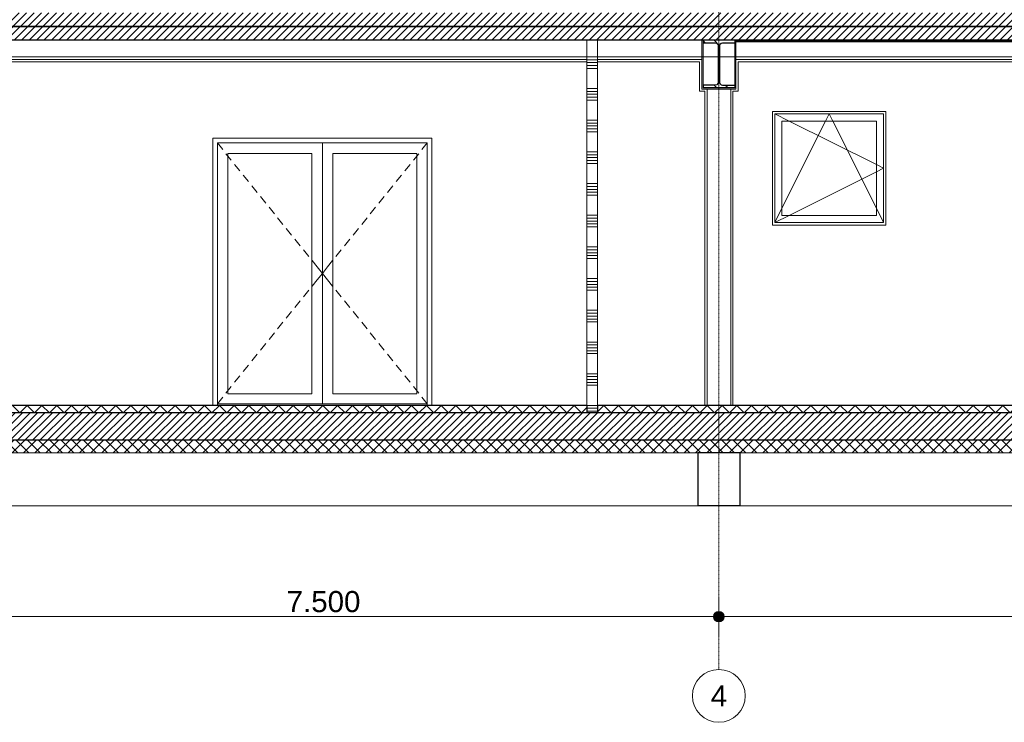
# Model space of a CAD drawing. Extents: x 0 to 92550, y 0 to 59400.
# Tile 26 of 37: x 29118 to 38442, y 35400 to 42051. Entities that reach past the tile are written whole.
import ezdxf
from ezdxf.xclip import XClip

# ---------------------------------------------------------------- set-up
doc = ezdxf.new("R2010")
doc.units = 0
doc.header["$MEASUREMENT"] = 0
doc.header["$XCLIPFRAME"] = 0
for name, pattern in [('Streep-punt fijn', [1251.000023, 626.000023, -312.5, 0, -312.5]), ('Streep-streepje', [1300, 1000, -100, 100, -100]), ('Streeplijn grof', [937.5, 625, -312.5]), ('Streeplijn ultragrof', [750, 500, -250])]:
    doc.linetypes.add(name, pattern=pattern)
for name, color, linetype in [('ZZ 16 Fundering', 7, 'Continuous'), ('ZZ 21 Buitenwand spouwblad baksteen', 7, 'Continuous'), ('ZZ 21 Buitenwand spouwblad hsb', 7, 'Continuous'), ('ZZ 22 Binnenwand metal stud', 7, 'Continuous'), ('ZZ 23 Vloeren geïsoleerd', 7, 'Continuous'), ('ZZ 23 Vloeren ongeïsoleerd', 7, 'Continuous'), ('ZZ 28 HDC staalconstructies', 7, 'Continuous'), ('ZZ 41 Buitenwandafwerking gevelhout', 7, 'Continuous'), ('ZZ 42 Aftimmerwerk algemeen', 7, 'Continuous'), ('ZZ 43 Vloerafwerking dekvloer', 7, 'Continuous'), ('ZZ 45 Plafond koofconstructies', 7, 'Continuous'), ('ZZ A Stramien', 7, 'Continuous'), ('ZZ B Bouwbesluitlijnen', 7, 'Continuous')]:
    doc.layers.add(name, color=color, linetype=linetype)
doc.styles.add('GENERATED_STYLE_1', font='arial.ttf')
pattern_1 = [(45, (5738.867, 38400), (-35.35534, 35.35534), [])]

# ---------------------------------------------------------------- blocks, each defined once
blk = doc.blocks.new('*X2')
at = {"layer": 'ZZ 22 Binnenwand metal stud', "color": 7, "linetype": 'Continuous', "lineweight": 5, "ltscale": 0.01}
for p, q in [((34588.9, 41700), (34488.9, 41700)), ((34588.9, 41672.6), (34488.9, 41672.6)), ((34588.9, 41645.1), (34488.9, 41645.1)), ((34588.9, 41617.7), (34488.9, 41617.7)), ((34588.9, 41590.3), (34488.9, 41590.3)), ((34588.9, 41400), (34488.9, 41400)), ((34588.9, 41372.6), (34488.9, 41372.6)), ((34588.9, 41345.1), (34488.9, 41345.1)), ((34588.9, 41317.7), (34488.9, 41317.7)), ((34588.9, 41290.3), (34488.9, 41290.3)), ((34588.9, 41100), (34488.9, 41100)), ((34588.9, 41072.6), (34488.9, 41072.6)), ((34588.9, 41045.1), (34488.9, 41045.1)), ((34588.9, 41017.7), (34488.9, 41017.7)), ((34588.9, 40990.3), (34488.9, 40990.3)), ((34588.9, 40800), (34488.9, 40800)), ((34588.9, 40772.6), (34488.9, 40772.6)), ((34588.9, 40745.1), (34488.9, 40745.1)), ((34588.9, 40717.7), (34488.9, 40717.7)), ((34588.9, 40690.3), (34488.9, 40690.3)), ((34588.9, 40500), (34488.9, 40500)), ((34588.9, 40472.6), (34488.9, 40472.6)), ((34588.9, 40445.1), (34488.9, 40445.1)), ((34588.9, 40417.7), (34488.9, 40417.7)), ((34588.9, 40390.3), (34488.9, 40390.3)), ((34588.9, 40200), (34488.9, 40200)), ((34588.9, 40172.6), (34488.9, 40172.6)), ((34588.9, 40145.1), (34488.9, 40145.1)), ((34588.9, 40117.7), (34488.9, 40117.7)), ((34588.9, 40090.3), (34488.9, 40090.3)), ((34588.9, 39900), (34488.9, 39900)), ((34588.9, 39872.6), (34488.9, 39872.6)), ((34588.9, 39845.1), (34488.9, 39845.1)), ((34588.9, 39817.7), (34488.9, 39817.7)), ((34588.9, 39790.3), (34488.9, 39790.3)), ((34588.9, 39600), (34488.9, 39600)), ((34588.9, 39572.6), (34488.9, 39572.6)), ((34588.9, 39545.1), (34488.9, 39545.1)), ((34588.9, 39517.7), (34488.9, 39517.7)), ((34588.9, 39490.3), (34488.9, 39490.3)), ((34588.9, 39300), (34488.9, 39300)), ((34588.9, 39272.6), (34488.9, 39272.6)), ((34588.9, 39245.1), (34488.9, 39245.1)), ((34588.9, 39217.7), (34488.9, 39217.7)), ((34588.9, 39190.3), (34488.9, 39190.3)), ((34588.9, 39000), (34488.9, 39000)), ((34588.9, 38972.6), (34488.9, 38972.6)), ((34588.9, 38945.1), (34488.9, 38945.1)), ((34588.9, 38917.7), (34488.9, 38917.7)), ((34588.9, 38890.3), (34488.9, 38890.3)), ((34588.9, 38700), (34488.9, 38700)), ((34588.9, 38672.6), (34488.9, 38672.6)), ((34588.9, 38645.1), (34488.9, 38645.1)), ((34588.9, 38617.7), (34488.9, 38617.7)), ((34588.9, 38590.3), (34488.9, 38590.3)), ((34588.9, 38400), (34488.9, 38400)), ((34588.9, 38372.6), (34488.9, 38372.6)), ((34588.9, 38345.1), (34488.9, 38345.1))]:
    blk.add_line(p, q, dxfattribs=at)
blk = doc.blocks.new('*X38')
at = {"layer": 'ZZ 43 Vloerafwerking dekvloer', "color": 7, "linetype": 'Continuous', "lineweight": 5, "ltscale": 0.01}
for p, q in [((29048.9, 38400), (29118.9, 38330)), ((29118.9, 38330), (29188.9, 38400)), ((29188.9, 38400), (29258.9, 38330)), ((29258.9, 38330), (29328.9, 38400)), ((29328.9, 38400), (29398.9, 38330)), ((29398.9, 38330), (29468.9, 38400)), ((29468.9, 38400), (29538.9, 38330)), ((29538.9, 38330), (29608.9, 38400)), ((29608.9, 38400), (29678.9, 38330)), ((29678.9, 38330), (29748.9, 38400)), ((29748.9, 38400), (29818.9, 38330)), ((29818.9, 38330), (29888.9, 38400)), ((29888.9, 38400), (29958.9, 38330)), ((29958.9, 38330), (30028.9, 38400)), ((30028.9, 38400), (30098.9, 38330)), ((30098.9, 38330), (30168.9, 38400)), ((30168.9, 38400), (30238.9, 38330)), ((30238.9, 38330), (30308.9, 38400)), ((30308.9, 38400), (30378.9, 38330)), ((30378.9, 38330), (30448.9, 38400)), ((30448.9, 38400), (30518.9, 38330)), ((30518.9, 38330), (30588.9, 38400)), ((30588.9, 38400), (30658.9, 38330)), ((30658.9, 38330), (30728.9, 38400)), ((30728.9, 38400), (30798.9, 38330)), ((30798.9, 38330), (30868.9, 38400)), ((30868.9, 38400), (30938.9, 38330)), ((30938.9, 38330), (31008.9, 38400)), ((31008.9, 38400), (31078.9, 38330)), ((31078.9, 38330), (31148.9, 38400)), ((31148.9, 38400), (31218.9, 38330)), ((31218.9, 38330), (31288.9, 38400)), ((31288.9, 38400), (31358.9, 38330)), ((31358.9, 38330), (31428.9, 38400)), ((31428.9, 38400), (31498.9, 38330)), ((31498.9, 38330), (31568.9, 38400)), ((31568.9, 38400), (31638.9, 38330)), ((31638.9, 38330), (31708.9, 38400)), ((31708.9, 38400), (31778.9, 38330)), ((31778.9, 38330), (31848.9, 38400)), ((31848.9, 38400), (31918.9, 38330)), ((31918.9, 38330), (31988.9, 38400)), ((31988.9, 38400), (32058.9, 38330)), ((32058.9, 38330), (32128.9, 38400)), ((32128.9, 38400), (32198.9, 38330)), ((32198.9, 38330), (32268.9, 38400)), ((32268.9, 38400), (32338.9, 38330)), ((32338.9, 38330), (32408.9, 38400)), ((32408.9, 38400), (32478.9, 38330)), ((32478.9, 38330), (32548.9, 38400)), ((32548.9, 38400), (32618.9, 38330)), ((32618.9, 38330), (32688.9, 38400)), ((32688.9, 38400), (32758.9, 38330)), ((32758.9, 38330), (32828.9, 38400)), ((32828.9, 38400), (32898.9, 38330)), ((32898.9, 38330), (32968.9, 38400)), ((32968.9, 38400), (33038.9, 38330)), ((33038.9, 38330), (33108.9, 38400)), ((33108.9, 38400), (33178.9, 38330)), ((33178.9, 38330), (33248.9, 38400)), ((33248.9, 38400), (33318.9, 38330)), ((33318.9, 38330), (33388.9, 38400)), ((33388.9, 38400), (33458.9, 38330)), ((33458.9, 38330), (33528.9, 38400)), ((33528.9, 38400), (33598.9, 38330)), ((33598.9, 38330), (33668.9, 38400)), ((33668.9, 38400), (33738.9, 38330)), ((33738.9, 38330), (33808.9, 38400)), ((33808.9, 38400), (33878.9, 38330)), ((33878.9, 38330), (33948.9, 38400)), ((33948.9, 38400), (34018.9, 38330)), ((34018.9, 38330), (34088.9, 38400)), ((34088.9, 38400), (34158.9, 38330)), ((34158.9, 38330), (34228.9, 38400)), ((34228.9, 38400), (34298.9, 38330)), ((34298.9, 38330), (34368.9, 38400)), ((34368.9, 38400), (34438.9, 38330)), ((34438.9, 38330), (34488.9, 38380))]:
    blk.add_line(p, q, dxfattribs=at)
blk = doc.blocks.new('*X39')
at = {"layer": 'ZZ 43 Vloerafwerking dekvloer', "color": 7, "linetype": 'Continuous', "lineweight": 5, "ltscale": 0.01}
for p, q in [((34588.9, 38340), (34648.9, 38400)), ((34648.9, 38400), (34718.9, 38330)), ((34718.9, 38330), (34788.9, 38400)), ((34788.9, 38400), (34858.9, 38330)), ((34858.9, 38330), (34928.9, 38400)), ((34928.9, 38400), (34998.9, 38330)), ((34998.9, 38330), (35068.9, 38400)), ((35068.9, 38400), (35138.9, 38330)), ((35138.9, 38330), (35208.9, 38400)), ((35208.9, 38400), (35278.9, 38330)), ((35278.9, 38330), (35348.9, 38400)), ((35348.9, 38400), (35418.9, 38330)), ((35418.9, 38330), (35488.9, 38400)), ((35488.9, 38400), (35558.9, 38330)), ((35558.9, 38330), (35628.9, 38400)), ((35628.9, 38400), (35698.9, 38330)), ((35698.9, 38330), (35768.9, 38400)), ((35768.9, 38400), (35838.9, 38330)), ((35838.9, 38330), (35908.9, 38400)), ((35908.9, 38400), (35978.9, 38330)), ((35978.9, 38330), (36048.9, 38400)), ((36048.9, 38400), (36118.9, 38330)), ((36118.9, 38330), (36188.9, 38400)), ((36188.9, 38400), (36258.9, 38330)), ((36258.9, 38330), (36328.9, 38400)), ((36328.9, 38400), (36398.9, 38330)), ((36398.9, 38330), (36468.9, 38400)), ((36468.9, 38400), (36538.9, 38330)), ((36538.9, 38330), (36608.9, 38400)), ((36608.9, 38400), (36678.9, 38330)), ((36678.9, 38330), (36748.9, 38400)), ((36748.9, 38400), (36818.9, 38330)), ((36818.9, 38330), (36888.9, 38400)), ((36888.9, 38400), (36958.9, 38330)), ((36958.9, 38330), (37028.9, 38400)), ((37028.9, 38400), (37098.9, 38330)), ((37098.9, 38330), (37168.9, 38400)), ((37168.9, 38400), (37238.9, 38330)), ((37238.9, 38330), (37308.9, 38400)), ((37308.9, 38400), (37378.9, 38330)), ((37378.9, 38330), (37448.9, 38400)), ((37448.9, 38400), (37518.9, 38330)), ((37518.9, 38330), (37588.9, 38400)), ((37588.9, 38400), (37658.9, 38330)), ((37658.9, 38330), (37728.9, 38400)), ((37728.9, 38400), (37798.9, 38330)), ((37798.9, 38330), (37868.9, 38400)), ((37868.9, 38400), (37938.9, 38330)), ((37938.9, 38330), (38008.9, 38400)), ((38008.9, 38400), (38078.9, 38330)), ((38078.9, 38330), (38148.9, 38400)), ((38148.9, 38400), (38218.9, 38330)), ((38218.9, 38330), (38288.9, 38400)), ((38288.9, 38400), (38358.9, 38330)), ((38358.9, 38330), (38428.9, 38400)), ((38428.9, 38400), (38498.9, 38330)), ((38498.9, 38330), (38568.9, 38400)), ((38568.9, 38400), (38638.9, 38330)), ((38638.9, 38330), (38708.9, 38400)), ((38708.9, 38400), (38778.9, 38330)), ((38778.9, 38330), (38848.9, 38400)), ((38848.9, 38400), (38918.9, 38330)), ((38918.9, 38330), (38988.9, 38400)), ((38988.9, 38400), (39058.9, 38330)), ((39058.9, 38330), (39128.9, 38400)), ((39128.9, 38400), (39198.9, 38330)), ((39198.9, 38330), (39268.9, 38400)), ((39268.9, 38400), (39338.9, 38330)), ((39338.9, 38330), (39408.9, 38400)), ((39408.9, 38400), (39478.9, 38330)), ((39478.9, 38330), (39548.9, 38400)), ((39548.9, 38400), (39618.9, 38330)), ((39618.9, 38330), (39688.9, 38400)), ((39688.9, 38400), (39758.9, 38330)), ((39758.9, 38330), (39828.9, 38400)), ((39828.9, 38400), (39898.9, 38330)), ((39898.9, 38330), (39968.9, 38400)), ((39968.9, 38400), (40038.9, 38330)), ((40038.9, 38330), (40108.9, 38400)), ((40108.9, 38400), (40178.9, 38330)), ((40178.9, 38330), (40248.9, 38400)), ((40248.9, 38400), (40318.9, 38330)), ((40318.9, 38330), (40388.9, 38400)), ((40388.9, 38400), (40458.9, 38330)), ((40458.9, 38330), (40528.9, 38400)), ((40528.9, 38400), (40598.9, 38330)), ((40598.9, 38330), (40668.9, 38400)), ((40668.9, 38400), (40738.9, 38330)), ((40738.9, 38330), (40808.9, 38400)), ((40808.9, 38400), (40878.9, 38330)), ((40878.9, 38330), (40948.9, 38400)), ((40948.9, 38400), (41018.9, 38330)), ((41018.9, 38330), (41088.9, 38400)), ((41088.9, 38400), (41158.9, 38330)), ((41158.9, 38330), (41228.9, 38400)), ((41228.9, 38400), (41298.9, 38330)), ((41298.9, 38330), (41368.9, 38400)), ((41368.9, 38400), (41438.9, 38330)), ((41438.9, 38330), (41508.9, 38400)), ((41508.9, 38400), (41578.9, 38330)), ((41578.9, 38330), (41648.9, 38400)), ((41648.9, 38400), (41718.9, 38330)), ((41718.9, 38330), (41788.9, 38400)), ((41788.9, 38400), (41858.9, 38330)), ((41858.9, 38330), (41928.9, 38400)), ((41928.9, 38400), (41998.9, 38330)), ((41998.9, 38330), (42068.9, 38400)), ((42068.9, 38400), (42138.9, 38330)), ((42138.9, 38330), (42208.9, 38400)), ((42208.9, 38400), (42278.9, 38330)), ((42278.9, 38330), (42348.9, 38400)), ((42348.9, 38400), (42418.9, 38330)), ((42418.9, 38330), (42488.9, 38400)), ((42488.9, 38400), (42558.9, 38330)), ((42558.9, 38330), (42628.9, 38400)), ((42628.9, 38400), (42698.9, 38330)), ((42698.9, 38330), (42768.9, 38400)), ((42768.9, 38400), (42838.9, 38330)), ((42838.9, 38330), (42908.9, 38400)), ((42908.9, 38400), (42978.9, 38330)), ((42978.9, 38330), (43048.9, 38400)), ((43048.9, 38400), (43118.9, 38330)), ((43118.9, 38330), (43138.9, 38350))]:
    blk.add_line(p, q, dxfattribs=at)
blk = doc.blocks.new('Drawing_1_1', base_point=(5738.9, 38400))
at = {"layer": 'ZZ 23 Vloeren geïsoleerd', "linetype": 'Continuous', "lineweight": 0, "true_color": 0x000000}
h = blk.add_hatch(dxfattribs=at)
h.set_pattern_fill('220_Gewapend_beton___pre_62', color=18, style=0, pattern_type=2)
h.set_pattern_definition(pattern_1)
h.paths.add_polyline_path([(43238.9, 38330), (13233.2, 38330), (13233.2, 38070), (43238.9, 38070)])
h = blk.add_hatch(dxfattribs=at)
h.set_pattern_fill('415_Isolatie_ruit_0001', color=18, style=0, pattern_type=2)
h.set_pattern_definition([(45, (5738.87, 38400), (-53.03301, 53.03301), []), (135, (5738.87, 38400), (53.03301, 53.03301), [])])
h.paths.add_polyline_path([(13233.2, 37950), (43238.9, 37950), (43238.9, 38070), (13233.2, 38070)])
at = {"layer": 'ZZ 23 Vloeren ongeïsoleerd', "linetype": 'Continuous', "lineweight": 0, "true_color": 0x000000}
h = blk.add_hatch(dxfattribs=at)
h.set_pattern_fill('220_Gewapend_beton___pre_62', color=18, style=0, pattern_type=2)
h.set_pattern_definition(pattern_1)
h.paths.add_polyline_path([(19723.9, 42116), (19723.9, 41856), (43238.9, 41856), (43238.9, 42116)])
at = {"layer": 'ZZ 28 HDC staalconstructies', "linetype": 'Continuous', "lineweight": 0, "true_color": 0x000000}
h = blk.add_hatch(dxfattribs=at)
h.set_pattern_fill('515_Staal_0001', color=18, style=0, pattern_type=2)
h.set_pattern_definition([(135, (5738.87, 38400), (159.099, 159.099), []), (135, (5685.83, 38346.97), (159.099, 159.099), [])])
h.paths.add_polyline_path([(35704.9, 41432), (35588.9, 41432), (35588.9, 41406), (35888.9, 41406), (35888.9, 41432), (35772.9, 41432), (35759.4, 41435.6), (35749.5, 41445.5), (35745.9, 41459), (35745.9, 41803), (35749.5, 41816.5), (35759.4, 41826.4), (35772.9, 41830), (35888.9, 41830), (35888.9, 41856), (35588.9, 41856), (35588.9, 41830), (35704.9, 41830), (35718.4, 41826.4), (35728.2, 41816.5), (35731.9, 41803), (35731.9, 41459), (35728.2, 41445.5), (35718.4, 41435.6)])
h = blk.add_hatch(dxfattribs=at)
h.set_pattern_fill('515_Staal_0001', color=18, style=0, pattern_type=2)
h.set_pattern_definition([(45, (5738.87, 38400), (-159.099, 159.099), []), (45, (5685.83, 38453.03), (-159.099, 159.099), [])])
h.paths.add_polyline_path([(38273.5, 41851), (38273.5, 41841), (38400.8, 41841), (38400.8, 41851)])
at = {"layer": 'ZZ 41 Buitenwandafwerking gevelhout', "linetype": 'Continuous', "lineweight": 0, "true_color": 0x000000}
blk.add_hatch(color=18, dxfattribs=at).paths.add_polyline_path([(35688.9, 36400), (35692.7, 36380.9), (35703.5, 36364.6), (35719.7, 36353.8), (35738.9, 36350), (35758, 36353.8), (35774.2, 36364.6), (35785.1, 36380.9), (35788.9, 36400), (35785.1, 36419.1), (35774.2, 36435.4), (35758, 36446.2), (35738.9, 36450), (35719.7, 36446.2), (35703.5, 36435.4), (35692.7, 36419.1)])
at = {"layer": 'ZZ 45 Plafond koofconstructies', "linetype": 'Continuous', "lineweight": 0, "true_color": 0x7f7f7f}
for points in [[(35576.9, 41406), (35588.9, 41406), (35588.9, 41856), (35576.9, 41856)], [(35900.9, 41856), (35888.9, 41856), (35888.9, 41406), (35900.9, 41406)], [(35576.9, 41394), (35900.9, 41394), (35900.9, 41406), (35576.9, 41406)]]:
    blk.add_hatch(color=8, dxfattribs=at).paths.add_polyline_path(points)
at = {"layer": 'ZZ 16 Fundering', "color": 7, "linetype": 'Continuous', "lineweight": 25, "ltscale": 0.01}
for p, q in [((35538.9, 37950), (35538.9, 37450)), ((35938.9, 37950), (35538.9, 37950)), ((35938.9, 37950), (35938.9, 37450)), ((35938.9, 37450), (35538.9, 37450))]:
    blk.add_line(p, q, dxfattribs=at)
at = {"layer": 'ZZ 16 Fundering', "color": 7, "linetype": 'Continuous', "lineweight": 5, "ltscale": 0.01}
for p, q in [((28438.9, 37450), (35538.9, 37450)), ((35938.9, 37450), (43008.9, 37450))]:
    blk.add_line(p, q, dxfattribs=at)
at = {"layer": 'ZZ 21 Buitenwand spouwblad baksteen', "color": 7, "linetype": 'Continuous', "lineweight": 5, "ltscale": 0.01}
for p, q in [((30989.9, 40884), (31040.1, 40821.7)), ((30989.9, 40884), (30989.9, 40785)), ((31983.9, 40884), (30989.9, 40884)), ((31983.9, 40884), (31983.9, 38416)), ((31983.9, 40884), (32977.9, 40884)), ((32977.9, 40884), (32927.7, 40821.7)), ((32977.9, 40884), (32977.9, 40785)), ((30989.9, 40785), (30989.9, 38510)), ((31071.4, 40782.8), (31121.6, 40720.5)), ((31088.9, 38510), (31088.9, 40785)), ((31088.9, 40785), (31884.9, 40785)), ((31884.9, 40785), (31884.9, 38510)), ((32082.9, 40785), (32082.9, 38510)), ((32878.9, 40785), (32082.9, 40785)), ((32896.3, 40782.8), (32846.1, 40720.5)), ((32878.9, 38510), (32878.9, 40785)), ((32977.9, 40785), (32977.9, 38510)), ((31153, 40681.5), (31203.2, 40619.2)), ((32814.8, 40681.5), (32764.6, 40619.2)), ((31234.5, 40580.3), (31284.7, 40518)), ((32733.2, 40580.3), (32683, 40518)), ((31316.1, 40479), (31366.3, 40416.7)), ((32651.7, 40479), (32601.5, 40416.7)), ((31397.6, 40377.8), (31447.8, 40315.5)), ((32570.1, 40377.8), (32519.9, 40315.5)), ((31479.2, 40276.6), (31529.4, 40214.3)), ((32488.6, 40276.6), (32438.4, 40214.3)), ((31560.7, 40175.3), (31610.9, 40113)), ((32407, 40175.3), (32356.8, 40113)), ((31642.3, 40074.1), (31692.5, 40011.8)), ((32325.5, 40074.1), (32275.3, 40011.8)), ((31723.8, 39972.8), (31774, 39910.5)), ((32243.9, 39972.8), (32193.7, 39910.5)), ((31805.4, 39871.6), (31855.6, 39809.3)), ((32162.4, 39871.6), (32112.2, 39809.3)), ((31886.9, 39770.4), (31933.7, 39712.3)), ((32080.8, 39770.4), (32034.1, 39712.3)), ((31933.7, 39712.3), (31983.9, 39650)), ((31933.7, 39587.7), (31983.9, 39650)), ((32034.1, 39712.3), (31983.9, 39650)), ((32034.1, 39587.7), (31983.9, 39650)), ((31886.9, 39529.6), (31933.7, 39587.7)), ((32080.8, 39529.6), (32034.1, 39587.7)), ((31805.4, 39428.4), (31855.6, 39490.7)), ((32162.4, 39428.4), (32112.2, 39490.7)), ((31723.8, 39327.2), (31774, 39389.5)), ((32243.9, 39327.2), (32193.7, 39389.5)), ((31642.3, 39225.9), (31692.5, 39288.2)), ((32325.5, 39225.9), (32275.3, 39288.2)), ((31560.7, 39124.7), (31610.9, 39187)), ((32407, 39124.7), (32356.8, 39187)), ((31479.2, 39023.4), (31529.4, 39085.7)), ((32488.6, 39023.4), (32438.4, 39085.7)), ((31397.6, 38922.2), (31447.8, 38984.5)), ((32570.1, 38922.2), (32519.9, 38984.5)), ((31316.1, 38821), (31366.3, 38883.3)), ((32651.7, 38821), (32601.5, 38883.3)), ((31234.5, 38719.7), (31284.7, 38782)), ((32733.2, 38719.7), (32683, 38782)), ((31153, 38618.5), (31203.2, 38680.8)), ((32814.8, 38618.5), (32764.6, 38680.8)), ((31071.4, 38517.2), (31121.6, 38579.5)), ((32896.3, 38517.2), (32846.1, 38579.5)), ((30989.9, 38510), (30989.9, 38416)), ((30989.9, 38416), (31040.1, 38478.3)), ((31884.9, 38510), (31088.9, 38510)), ((32082.9, 38510), (32878.9, 38510)), ((32977.9, 38416), (32927.7, 38478.3)), ((32977.9, 38510), (32977.9, 38416)), ((30989.9, 38416), (30989.9, 38400)), ((30989.9, 38416), (31983.9, 38416)), ((32977.9, 38416), (31983.9, 38416)), ((32977.9, 38400), (32977.9, 38416))]:
    blk.add_line(p, q, dxfattribs=at)
at = {"layer": 'ZZ 21 Buitenwand spouwblad hsb', "color": 7, "linetype": 'Continuous', "lineweight": 5, "ltscale": 0.01}
for p, q in [((34488.9, 41653), (28420.9, 41653)), ((35556.9, 41653), (34588.9, 41653)), ((35556.9, 41374), (35556.9, 41653)), ((35920.9, 41653), (35920.9, 41374)), ((39786.9, 41653), (35920.9, 41653)), ((35606.9, 41374), (35556.9, 41374)), ((35606.9, 38400), (35606.9, 41374)), ((35920.9, 41374), (35870.9, 41374)), ((35870.9, 38400), (35870.9, 41374)), ((36245.9, 40107), (36245.9, 41183)), ((36245.9, 41183), (37321.9, 41183)), ((37321.9, 41183), (37321.9, 40107)), ((30945.9, 38400), (30945.9, 40928)), ((30945.9, 40928), (33021.9, 40928)), ((33021.9, 40928), (33021.9, 38400)), ((37321.9, 40107), (36245.9, 40107))]:
    blk.add_line(p, q, dxfattribs=at)
at = {"layer": 'ZZ 22 Binnenwand metal stud', "color": 7, "linetype": 'Continuous', "lineweight": 15, "ltscale": 0.01}
for p, q in [((34488.9, 41856), (34488.9, 38400)), ((34588.9, 41856), (34588.9, 38400))]:
    blk.add_line(p, q, dxfattribs=at)
at = {"layer": 'ZZ 23 Vloeren geïsoleerd', "color": 7, "linetype": 'Continuous', "lineweight": 25, "ltscale": 0.01}
blk.add_line((43238.9, 38070), (13233.2, 38070), dxfattribs=at)
at = {"layer": 'ZZ 23 Vloeren geïsoleerd', "color": 7, "linetype": 'Continuous', "lineweight": 9, "ltscale": 0.01}
for p, q in [((35538.9, 37950), (28438.9, 37950)), ((43008.9, 37950), (35938.9, 37950))]:
    blk.add_line(p, q, dxfattribs=at)
at = {"layer": 'ZZ 23 Vloeren geïsoleerd', "color": 7, "linetype": 'Continuous', "lineweight": 25, "ltscale": 0.01, "flags": 128}
blk.add_lwpolyline([(43138.9, 38330), (34588.9, 38330), (34488.9, 38330), (15671.2, 38330), (15551.9, 38330), (13391.4, 38330)], dxfattribs=at)
at = {"layer": 'ZZ 23 Vloeren ongeïsoleerd', "color": 7, "linetype": 'Continuous', "lineweight": 25, "ltscale": 0.01}
for p, q in [((34488.9, 41856), (28400.9, 41856)), ((34588.9, 41856), (34488.9, 41856)), ((35576.9, 41856), (34588.9, 41856)), ((43006.9, 41856), (35900.9, 41856))]:
    blk.add_line(p, q, dxfattribs=at)
at = {"layer": 'ZZ 23 Vloeren ongeïsoleerd', "color": 7, "linetype": 'Continuous', "lineweight": 25, "ltscale": 0.01, "flags": 128}
blk.add_lwpolyline([(35900.9, 41856), (35888.9, 41856), (35588.9, 41856), (35576.9, 41856)], dxfattribs=at)
at = {"layer": 'ZZ 28 HDC staalconstructies', "color": 7, "linetype": 'Continuous', "lineweight": 25, "ltscale": 0.01}
for p, q in [((35588.9, 41856), (35588.9, 41830)), ((35718.4, 41826.4), (35728.2, 41816.5)), ((35759.4, 41826.4), (35749.5, 41816.5)), ((35888.9, 41856), (35888.9, 41830)), ((38273.5, 41851), (38273.5, 41841)), ((38400.8, 41851), (38273.5, 41851)), ((38400.8, 41841), (38273.5, 41841)), ((38400.8, 41851), (38400.8, 41841)), ((35588.9, 41432), (35588.9, 41406)), ((35888.9, 41406), (35588.9, 41406)), ((35728.2, 41445.5), (35718.4, 41435.6)), ((35749.5, 41445.5), (35759.4, 41435.6)), ((35888.9, 41432), (35888.9, 41406))]:
    blk.add_line(p, q, dxfattribs=at)
at = {"layer": 'ZZ 28 HDC staalconstructies', "color": 7, "linetype": 'Continuous', "lineweight": 5, "ltscale": 0.01}
for p, q in [((35900.9, 41851), (38273.5, 41851)), ((35900.9, 41841), (38273.5, 41841)), ((39447, 41851), (38400.8, 41851)), ((39447, 41841), (38400.8, 41841))]:
    blk.add_line(p, q, dxfattribs=at)
at = {"layer": 'ZZ 28 HDC staalconstructies', "color": 7, "linetype": 'Continuous', "lineweight": 25, "ltscale": 0.01, "flags": 128}
for points in [[(35718.4, 41826.4), (35704.9, 41830), (35588.9, 41830)], [(35728.2, 41816.5), (35731.9, 41803), (35731.9, 41459), (35728.2, 41445.5)], [(35749.5, 41816.5), (35745.9, 41803), (35745.9, 41459), (35749.5, 41445.5)], [(35888.9, 41830), (35772.9, 41830), (35759.4, 41826.4)], [(35718.4, 41435.6), (35704.9, 41432), (35588.9, 41432)], [(35759.4, 41435.6), (35772.9, 41432), (35888.9, 41432)]]:
    blk.add_lwpolyline(points, dxfattribs=at)
at = {"layer": 'ZZ 41 Buitenwandafwerking gevelhout', "color": 7, "linetype": 'Streeplijn ultragrof', "lineweight": 5, "ltscale": 0.01}
blk.add_line((7788.9, 41700), (45738.9, 41700), dxfattribs=at)
at = {"layer": 'ZZ 41 Buitenwandafwerking gevelhout', "color": 7, "linetype": 'Continuous', "lineweight": 5, "ltscale": 0.01}
for p, q in [((36268.9, 41092), (36268.9, 41160)), ((36268.9, 41160), (37298.9, 41160)), ((36268.9, 41160), (36404.9, 41092)), ((36749.9, 41092), (36783.9, 41160)), ((36817.9, 41092), (36783.9, 41160)), ((37298.9, 41160), (37298.9, 41092)), ((36268.9, 40198), (36268.9, 41092)), ((36336.9, 41092), (36336.9, 40198)), ((37230.9, 41092), (36336.9, 41092)), ((36336.9, 40266), (36749.9, 41092)), ((36404.9, 41092), (37230.9, 40679)), ((37230.9, 40266), (36817.9, 41092)), ((37230.9, 40198), (37230.9, 41092)), ((37298.9, 41092), (37298.9, 40198)), ((37230.9, 40679), (37298.9, 40645)), ((36404.9, 40198), (37230.9, 40611)), ((37230.9, 40611), (37298.9, 40645)), ((36268.9, 40130), (36336.9, 40266)), ((36268.9, 40130), (36268.9, 40198)), ((36268.9, 40130), (36404.9, 40198)), ((36336.9, 40198), (37230.9, 40198)), ((37298.9, 40130), (37230.9, 40266)), ((37298.9, 40198), (37298.9, 40130)), ((37298.9, 40130), (36268.9, 40130)), ((35738.9, 36450), (35738.9, 36587.5)), ((28288.9, 36400), (35688.9, 36400)), ((35788.9, 36400), (43188.9, 36400)), ((35738.9, 36212.5), (35738.9, 36350))]:
    blk.add_line(p, q, dxfattribs=at)
at = {"layer": 'ZZ 41 Buitenwandafwerking gevelhout', "color": 7, "linetype": 'Streep-streepje', "lineweight": 15, "ltscale": 0.01}
for p, q in [((7788.9, 38400), (45738.9, 38400)), ((7788.9, 37450), (45738.9, 37450))]:
    blk.add_line(p, q, dxfattribs=at)
at = {"layer": 'ZZ 41 Buitenwandafwerking gevelhout', "color": 7, "linetype": 'Continuous', "lineweight": 5, "ltscale": 0.01}
blk.add_circle((35738.9, 36400), 50, dxfattribs=at)
at = {"layer": 'ZZ 42 Aftimmerwerk algemeen', "color": 7, "linetype": 'Continuous', "lineweight": 5, "ltscale": 0.01}
for p, q in [((35626.9, 38400), (35626.9, 41394)), ((35850.9, 38400), (35850.9, 41394))]:
    blk.add_line(p, q, dxfattribs=at)
at = {"layer": 'ZZ 43 Vloerafwerking dekvloer', "color": 7, "linetype": 'Continuous', "lineweight": 25, "ltscale": 0.01}
for p, q in [((34488.9, 38400), (15671.2, 38400)), ((34488.9, 38400), (34488.9, 38330)), ((34588.9, 38400), (34588.9, 38330)), ((43138.9, 38400), (34588.9, 38400))]:
    blk.add_line(p, q, dxfattribs=at)
at = {"layer": 'ZZ 45 Plafond koofconstructies', "color": 7, "linetype": 'Continuous', "lineweight": 9, "ltscale": 0.01}
for p, q in [((35576.9, 41856), (35576.9, 41406)), ((35588.9, 41830), (35588.9, 41432)), ((35888.9, 41830), (35888.9, 41432)), ((35900.9, 41856), (35900.9, 41406)), ((35576.9, 41406), (35576.9, 41394)), ((35900.9, 41406), (35900.9, 41394)), ((35900.9, 41394), (35576.9, 41394))]:
    blk.add_line(p, q, dxfattribs=at)
at = {"layer": 'ZZ 45 Plafond koofconstructies', "color": 7, "linetype": 'Continuous', "lineweight": 5, "ltscale": 0.01}
for p, q in [((28400.9, 41673), (34488.9, 41673)), ((34588.9, 41673), (35576.9, 41673)), ((35900.9, 41673), (43006.9, 41673))]:
    blk.add_line(p, q, dxfattribs=at)
at = {"layer": 'ZZ A Stramien', "color": 7, "linetype": 'Streep-punt fijn', "lineweight": 9, "ltscale": 0.01}
for p, q in [((35738.9, 50900), (35738.9, 36400)), ((35738.9, 36400), (35738.9, 35900))]:
    blk.add_line(p, q, dxfattribs=at)
at = {"layer": 'ZZ A Stramien', "color": 7, "linetype": 'Continuous', "lineweight": 9, "ltscale": 0.01}
blk.add_circle((35738.9, 35650), 250, dxfattribs=at)
at = {"layer": 'ZZ A Stramien', "color": 7, "linetype": 'Streep-punt fijn', "lineweight": 9, "ltscale": 0.01}
blk.add_point((35738.9, 36400), dxfattribs=at)
blk.add_point((35738.9, 36400), dxfattribs=at)
at = {"layer": 'ZZ B Bouwbesluitlijnen', "color": 1, "linetype": 'Streeplijn grof', "lineweight": 35, "ltscale": 0.01}
blk.add_line((19796.4, 41986), (43520.9, 41986), dxfattribs=at)
at = {"layer": 'ZZ 41 Buitenwandafwerking gevelhout', "color": 7, "linetype": 'Continuous', "lineweight": 25, "ltscale": 0.01}
for name in ['*X2', '*X38', '*X39']:
    blk.add_blockref(name, (0, 0), dxfattribs=at)
at = {"color": 7, "linetype": 'Continuous', "lineweight": 5, "insert": (31645.7, 36440), "char_height": 200, "width": 686.384, "attachment_point": 7, "style": 'GENERATED_STYLE_1'}
blk.add_mtext('\\A1;{\\pql;\\fArial|b0|i0|c0|p0;\\W1.000000;7.500}', dxfattribs=at)
at = {"layer": 'ZZ A Stramien', "color": 7, "linetype": 'Continuous', "lineweight": 5, "insert": (35662.6, 35750), "char_height": 200, "attachment_point": 1, "style": 'GENERATED_STYLE_1'}
blk.add_mtext('\\A1;{\\pql;\\pt0;\\fArial|b0|i0|c0|p0;\\W1.000000;4}', dxfattribs=at)

msp = doc.modelspace()

# ---------------------------------------------------------------- block references
at = {"color": 7, "linetype": 'Continuous', "lineweight": 25, "ltscale": 0.01}
ref = msp.add_blockref('Drawing_1_1', (5738.9, 38400), dxfattribs=at)
XClip(ref).set_block_clipping_path([(7788.8666666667, 35400), (46837.9746950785, 51400)])

doc.saveas('drawing.dxf')
